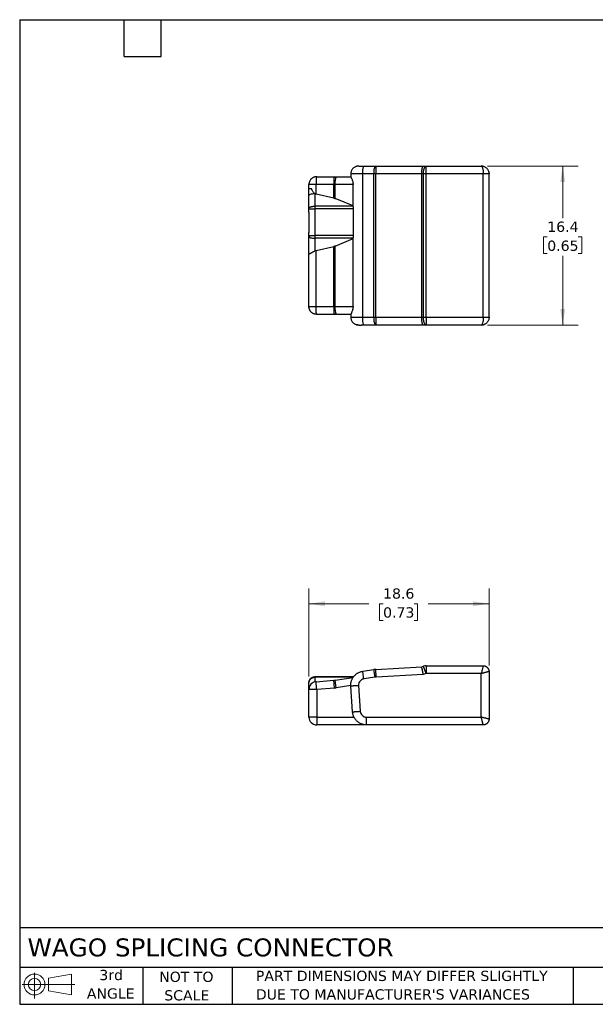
# Model space of a CAD drawing. Header units: millimetres. Extents: x 3 to 137, y 3 to 105.
# Tile 1 of 2: x 3 to 63, y 3 to 105. Entities that reach past the tile are written whole.
import ezdxf

# ---------------------------------------------------------------- set-up
doc = ezdxf.new("R2010")
doc.units = ezdxf.units.MM
doc.header["$LTSCALE"] = 0.5
doc.linetypes.add('SLD-Solid', pattern=[0])
doc.layers.add('TEXT', color=140, linetype='SLD-Solid', lineweight=25)
doc.styles.add('SLDTEXTSTYLE0', font='VERDANA.TTF')
doc.dimstyles.new('SLDDIMSTYLE0', dxfattribs={"dimtxt": 1.079004, "dimasz": 1.651, "dimexe": 0, "dimexo": 0.0625, "dimgap": 0.269751, "dimtad": 0, "dimtih": 1, "dimtoh": 1, "dimrnd": 1e-09, "dimzin": 12, "dimdsep": 46, "dimtxsty": 'SLDTEXTSTYLE0', "dimsah": 1, "dimcen": 0.09, "dimadec": 0, "dimazin": 3, "dimtfac": 1, "dimtofl": 0, "dimtmove": 0, "dimatfit": 3, "dimfxl": 0, "dimfrac": 2, "dimtolj": 1, "dimtzin": 12, "dimarcsym": 0})

# ---------------------------------------------------------------- blocks, each defined once
blk = doc.blocks.new('Block11')
at = {"color": 7, "linetype": 'SLD-Solid', "lineweight": 18}
for p, q in [((1.29, 2.66), (1.29, 0)), ((2.74, 2.08), (5.09, 2.52)), ((2.74, 0.8), (2.74, 2.08)), ((5.09, 2.52), (5.09, 0.37)), ((0, 1.44), (5.44, 1.44)), ((2.74, 0.8), (5.09, 0.37))]:
    blk.add_line(p, q, dxfattribs=at)
for radius in [1.08, 0.643]:
    blk.add_circle((1.29, 1.44), radius, dxfattribs=at)
blk = doc.blocks.new('Block12')
at = {"color": 7, "linetype": 'Continuous'}
blk.add_blockref('Block11', (0, 0), dxfattribs=at)
blk = doc.blocks.new('_D')
at = {"color": 7, "linetype": 'SLD-Solid', "lineweight": 0}
for p, q in [((33.04, 36.99), (33.04, 46.09)), ((51.64, 38.14), (51.64, 46.09)), ((33.04, 44.51), (39.24, 44.51)), ((40.7, 44.51), (40.34, 44.51)), ((40.34, 44.51), (40.34, 42.79)), ((43.91, 44.51), (44.27, 44.51)), ((44.27, 44.51), (44.27, 42.79)), ((51.64, 44.51), (45.37, 44.51)), ((40.34, 42.79), (40.7, 42.79)), ((44.27, 42.79), (43.91, 42.79))]:
    blk.add_line(p, q, dxfattribs=at)
at = {"color": 7, "linetype": 'SLD-Solid', "lineweight": 18}
for points in [[(33.04, 44.51), (34.69, 44.25), (34.69, 44.76)], [(51.64, 44.51), (49.99, 44.76), (49.99, 44.25)]]:
    blk.add_solid(points, dxfattribs=at)
at = {"color": 7, "linetype": 'SLD-Solid', "lineweight": 18, "char_height": 1.058, "attachment_point": 1, "style": 'SLDTEXTSTYLE0'}
for s, insert in [('18.6', (40.7, 46.09)), ('0.73', (40.7, 44.14))]:
    blk.add_mtext(s, dxfattribs=dict(at, insert=insert))
blk = doc.blocks.new('_D_2')
at = {"color": 7, "linetype": 'SLD-Solid', "lineweight": 0}
for p, q in [((51.48, 89.67), (60.84, 89.67)), ((59.25, 89.67), (59.25, 84.31)), ((57.65, 82.36), (57.28, 82.36)), ((57.28, 82.36), (57.28, 80.64)), ((60.85, 82.36), (61.21, 82.36)), ((61.21, 82.36), (61.21, 80.64)), ((57.28, 80.64), (57.65, 80.64)), ((59.25, 73.27), (59.25, 80.4)), ((61.21, 80.64), (60.85, 80.64)), ((51.48, 73.27), (60.84, 73.27))]:
    blk.add_line(p, q, dxfattribs=at)
at = {"color": 7, "linetype": 'SLD-Solid', "lineweight": 18}
for points in [[(59.25, 89.67), (58.99, 88.02), (59.5, 88.02)], [(59.25, 73.27), (59.5, 74.92), (58.99, 74.92)]]:
    blk.add_solid(points, dxfattribs=at)
at = {"color": 7, "linetype": 'SLD-Solid', "lineweight": 18, "char_height": 1.058, "attachment_point": 1, "style": 'SLDTEXTSTYLE0'}
for s, insert in [('16.4', (57.65, 83.94)), ('0.65', (57.65, 81.98))]:
    blk.add_mtext(s, dxfattribs=dict(at, insert=insert))

msp = doc.modelspace()

# ---------------------------------------------------------------- linework, layer by layer
for p, q in [((38.716, 89.671), (39.874, 89.671)), ((39.874, 89.671), (39.987, 89.671)), ((39.987, 89.671), (44.855, 89.671)), ((44.855, 89.671), (45.142, 89.671)), ((45.142, 89.671), (50.842, 89.671)), ((33.842, 88.571), (35.67, 88.571)), ((35.67, 88.571), (35.856, 88.571)), ((35.856, 88.571), (37.363, 88.571)), ((37.362, 88.871), (37.362, 88.566)), ((39.755, 88.871), (38.597, 88.871)), ((38.597, 74.071), (38.597, 88.871)), ((39.943, 88.871), (39.755, 88.871)), ((39.755, 74.071), (39.755, 88.871)), ((44.692, 88.871), (39.943, 88.871)), ((39.943, 74.071), (39.943, 88.871)), ((44.869, 88.871), (44.692, 88.871)), ((44.692, 74.071), (44.692, 88.871)), ((45.142, 88.871), (44.869, 88.871)), ((44.869, 74.071), (44.869, 88.871)), ((51.042, 88.871), (45.142, 88.871)), ((45.142, 74.071), (45.142, 88.871)), ((51.042, 74.071), (51.042, 88.871)), ((51.642, 74.071), (51.642, 88.871)), ((33.777, 87.771), (33.042, 87.771)), ((33.042, 87.371), (33.042, 87.771)), ((33.777, 86.772), (33.777, 87.771)), ((35.605, 87.771), (33.777, 87.771)), ((35.738, 87.771), (35.605, 87.771)), ((35.605, 86.362), (35.605, 87.771)), ((35.738, 86.319), (35.738, 87.771)), ((37.603, 87.771), (35.738, 87.771)), ((37.603, 85.553), (37.603, 87.771)), ((33.042, 85.318), (33.042, 86.629)), ((33.642, 86.834), (33.642, 85.523)), ((35.605, 86.362), (33.777, 86.772)), ((37.611, 85.523), (33.642, 85.523)), ((37.603, 85.553), (35.738, 86.319)), ((33.042, 84.921), (33.042, 85.25)), ((33.042, 84.921), (33.043, 84.921)), ((33.043, 84.921), (33.043, 82.821)), ((37.645, 85.25), (33.642, 85.25)), ((33.642, 85.25), (33.642, 82.492)), ((37.645, 82.492), (37.645, 85.25)), ((33.042, 82.492), (33.042, 82.821)), ((33.042, 82.821), (33.043, 82.821)), ((33.042, 80.533), (33.042, 82.423)), ((37.645, 82.492), (33.642, 82.492)), ((37.611, 82.218), (33.642, 82.218)), ((33.642, 82.218), (33.642, 80.907)), ((33.777, 80.97), (35.605, 81.38)), ((35.605, 75.171), (35.605, 81.38)), ((35.738, 81.422), (37.603, 82.188)), ((35.738, 75.171), (35.738, 81.422)), ((37.603, 75.171), (37.603, 82.188)), ((33.042, 75.171), (33.042, 80.533)), ((33.777, 75.171), (33.777, 80.97)), ((33.042, 75.171), (33.777, 75.171)), ((33.777, 75.171), (35.605, 75.171)), ((35.67, 74.371), (33.842, 74.371)), ((35.605, 75.171), (35.738, 75.171)), ((35.856, 74.371), (35.67, 74.371)), ((35.738, 75.171), (37.603, 75.171)), ((37.363, 74.371), (35.856, 74.371)), ((37.362, 74.375), (37.362, 74.071)), ((38.597, 74.071), (39.755, 74.071)), ((39.874, 73.271), (38.716, 73.271)), ((39.755, 74.071), (39.943, 74.071)), ((39.987, 73.271), (39.874, 73.271)), ((39.943, 74.071), (44.692, 74.071)), ((44.855, 73.271), (39.987, 73.271)), ((44.692, 74.071), (44.869, 74.071)), ((45.142, 73.271), (44.855, 73.271)), ((44.869, 74.071), (45.142, 74.071)), ((45.142, 74.071), (51.042, 74.071)), ((50.842, 73.271), (45.142, 73.271)), ((38.597, 37.538), (39.755, 37.712)), ((39.874, 36.921), (39.755, 37.712)), ((39.943, 37.731), (44.692, 37.992)), ((39.987, 36.933), (39.943, 37.731)), ((44.692, 37.992), (44.869, 38.056)), ((45.142, 38.104), (51.042, 38.104)), ((37.645, 36.964), (33.642, 36.964)), ((33.642, 36.916), (33.642, 36.439)), ((37.611, 36.916), (33.642, 36.916)), ((33.777, 36.462), (35.605, 36.611)), ((35.67, 35.814), (35.605, 36.611)), ((35.738, 36.626), (37.603, 36.905)), ((35.856, 35.835), (35.738, 36.626)), ((39.874, 36.921), (38.716, 36.747)), ((44.855, 37.2), (39.987, 36.933)), ((45.142, 37.304), (44.855, 37.2)), ((50.842, 37.304), (45.142, 37.304)), ((50.842, 32.804), (50.842, 37.304)), ((51.642, 37.504), (51.642, 32.604)), ((33.042, 35.664), (33.042, 36.352)), ((33.042, 32.804), (33.042, 35.664)), ((35.67, 35.814), (33.842, 35.664)), ((33.842, 35.664), (33.842, 32.804)), ((37.363, 36.06), (35.856, 35.835)), ((37.546, 33.356), (37.366, 36.006)), ((38.164, 36.06), (38.344, 33.41)), ((33.842, 32.804), (37.696, 32.804)), ((38.992, 32.804), (50.842, 32.804)), ((38.992, 32.004), (33.842, 32.004)), ((51.042, 32.004), (38.992, 32.004))]:
    msp.add_line(p, q)
for centre, radius, start, end in [((41.192, 89.066), 1.449, 155.35479, 187.75538), ((43.627, 89.07), 3.689, 170.63112, 183.09815), ((38.111, 87.969), 2.514, 166.15924, 184.5333), ((37.18, 87.966), 1.455, 155.45695, 187.72709), ((38.111, 74.972), 2.514, 175.4667, 193.84076), ((37.18, 74.975), 1.455, 172.27291, 204.54305), ((41.192, 73.875), 1.449, 172.24462, 204.64521), ((43.627, 73.871), 3.689, 176.90185, 189.36888), ((40.052, 35.734), 2, 93.14007, 98.53817), ((45.142, 37.304), 0.8, 90, 110), ((35.442, 38.604), 2, 274.66916, 278.5), ((40.052, 35.734), 1.2, 93.14007, 98.53817), ((33.842, 35.664), 0.8, 94.66916, 180), ((35.442, 38.604), 2.8, 274.66916, 278.5), ((33.842, 32.804), 0.8, 180, 270)]:
    msp.add_arc(centre, radius, start, end)
for points, knots in [([(38.208, 89.67), (38.191, 89.67), (38.154, 89.671), (38.087, 89.668), (38.002, 89.656), (37.894, 89.627), (37.773, 89.574), (37.654, 89.494), (37.55, 89.392), (37.467, 89.274), (37.408, 89.147), (37.37, 89.011), (37.365, 88.918), (37.362, 88.871)], [0, 0, 0, 0, 0.06083862, 0.13425701, 0.20913778, 0.29117114, 0.38576387, 0.4904216, 0.59757171, 0.69985399, 0.7991557, 0.89903499, 1, 1, 1, 1]), ([(38.208, 89.671), (38.215, 89.671), (38.236, 89.671), (38.29, 89.671), (38.368, 89.671), (38.464, 89.671), (38.581, 89.671), (38.669, 89.671), (38.716, 89.671)], [0, 0, 0, 0, 0.0918745, 0.260473, 0.43126, 0.604469, 0.7920791, 1, 1, 1, 1]), ([(44.692, 88.871), (44.692, 88.9), (44.693, 88.958), (44.696, 89.043), (44.7, 89.124), (44.706, 89.202), (44.714, 89.276), (44.723, 89.344), (44.734, 89.408), (44.746, 89.465), (44.759, 89.517), (44.773, 89.562), (44.787, 89.6), (44.803, 89.631), (44.82, 89.653), (44.837, 89.668), (44.849, 89.67), (44.855, 89.671)], [0, 0, 0, 0, 0.0692437, 0.1372464, 0.2042167, 0.270361, 0.3358833, 0.4009852, 0.4658654, 0.5307204, 0.5957437, 0.6611268, 0.7270588, 0.7937269, 0.861317, 0.9300135, 1, 1, 1, 1]), ([(51.603, 89.118), (51.587, 89.16), (51.554, 89.245), (51.478, 89.361), (51.385, 89.46), (51.281, 89.541), (51.17, 89.602), (51.058, 89.642), (50.948, 89.666), (50.877, 89.669), (50.842, 89.671)], [0, 0, 0, 0, 0.131667, 0.2647499, 0.3964634, 0.5251691, 0.6499474, 0.770396, 0.886854, 1, 1, 1, 1]), ([(50.842, 89.671), (50.874, 89.671), (50.906, 89.64), (50.963, 89.523), (50.987, 89.437), (51.017, 89.266), (51.027, 89.191), (51.039, 89.035), (51.042, 88.953), (51.042, 88.871)], [0, 0, 0, 0, 0.4776583, 0.4776583, 0.9553166, 0.9553166, 1.2630565, 1.2630565, 1.5707963, 1.5707963, 1.5707963, 1.5707963]), ([(37.364, 88.566), (37.364, 88.564), (37.365, 88.557), (37.387, 88.511), (37.422, 88.438), (37.467, 88.34), (37.516, 88.223), (37.56, 88.088), (37.596, 87.936), (37.601, 87.826), (37.603, 87.771)], [0, 0, 0, 0, 0.0944155, 0.2238257, 0.3536775, 0.4835206, 0.6125761, 0.7412273, 0.8696361, 1, 1, 1, 1]), ([(38.597, 88.871), (38.509, 88.871), (38.332, 88.871), (38.086, 88.871), (37.864, 88.871), (37.676, 88.871), (37.526, 88.871), (37.422, 88.871), (37.367, 88.871), (37.368, 88.871), (37.368, 88.871)], [0, 0, 0, 0, 0.1309595, 0.261919, 0.3928786, 0.5238381, 0.6547976, 0.7857571, 0.9167166, 1, 1, 1, 1]), ([(51.597, 89.124), (51.608, 89.093), (51.637, 89.012), (51.64, 88.925), (51.642, 88.871)], [0, 0, 0, 0, 0.3712795, 1, 1, 1, 1]), ([(33.042, 87.371), (33.042, 87.371), (33.054, 87.371), (33.122, 87.371), (33.199, 87.371), (33.291, 87.371)], [0, 0, 0, 0, 0.3322172, 0.3322172, 1, 1, 1, 1]), ([(33.042, 86.629), (33.042, 86.656), (33.058, 86.683), (33.118, 86.732), (33.163, 86.755), (33.274, 86.793), (33.34, 86.808), (33.485, 86.829), (33.564, 86.834), (33.642, 86.834)], [0.00002655, 0.00002655, 0.00002655, 0.00002655, 0.25002677, 0.25002677, 0.50002677, 0.50002677, 0.75002905, 0.75002905, 1.00000022, 1.00000022, 1.00000022, 1.00000022]), ([(33.642, 86.834), (33.625, 86.848), (33.58, 86.883), (33.512, 86.956), (33.442, 87.055), (33.379, 87.167), (33.329, 87.273), (33.302, 87.341), (33.291, 87.371)], [0, 0, 0, 0, 0.0998548, 0.2578177, 0.4546407, 0.6605646, 0.849966, 1, 1, 1, 1]), ([(35.605, 86.362), (35.629, 86.356), (35.674, 86.344), (35.717, 86.327), (35.738, 86.319)], [0, 0, 0, 0, 0.5226442, 1, 1, 1, 1]), ([(37.645, 85.25), (37.644, 85.273), (37.644, 85.32), (37.636, 85.389), (37.626, 85.458), (37.616, 85.501), (37.611, 85.523)], [0, 0, 0, 0, 0.2503043, 0.4990561, 0.7483411, 1, 1, 1, 1]), ([(37.611, 82.218), (37.616, 82.24), (37.626, 82.283), (37.636, 82.351), (37.644, 82.421), (37.644, 82.468), (37.645, 82.492)], [0, 0, 0, 0, 0.2502223, 0.4990016, 0.7482141, 1, 1, 1, 1]), ([(35.738, 81.422), (35.716, 81.413), (35.673, 81.397), (35.627, 81.385), (35.605, 81.38)], [0, 0, 0, 0, 0.50652541, 1, 1, 1, 1]), ([(33.642, 80.907), (33.617, 80.89), (33.567, 80.855), (33.491, 80.81), (33.418, 80.769), (33.347, 80.732), (33.281, 80.699), (33.221, 80.669), (33.168, 80.642), (33.123, 80.617), (33.087, 80.594), (33.062, 80.573), (33.045, 80.553), (33.043, 80.54), (33.042, 80.533)], [0, 0, 0, 0, 0.0835804, 0.1667691, 0.2498139, 0.3328868, 0.4160905, 0.4994663, 0.5830023, 0.6666423, 0.7502934, 0.8338341, 0.9171219, 1, 1, 1, 1]), ([(37.603, 75.171), (37.601, 75.114), (37.596, 75.002), (37.559, 74.847), (37.513, 74.71), (37.464, 74.595), (37.42, 74.499), (37.386, 74.428), (37.365, 74.383), (37.364, 74.378), (37.364, 74.375)], [0, 0, 0, 0, 0.133306, 0.2643401, 0.3954793, 0.5257148, 0.6532322, 0.7803338, 0.9072854, 1, 1, 1, 1]), ([(37.362, 74.071), (37.365, 74.025), (37.369, 73.932), (37.407, 73.798), (37.465, 73.67), (37.545, 73.555), (37.644, 73.457), (37.76, 73.375), (37.88, 73.319), (38.008, 73.284), (38.141, 73.27), (38.264, 73.271), (38.343, 73.271), (38.396, 73.271), (38.429, 73.271), (38.432, 73.271)], [0, 0, 0, 0, 0.08034611, 0.160859, 0.24180148, 0.32388102, 0.40545678, 0.48534383, 0.56835792, 0.65418622, 0.76134195, 0.8509891, 0.93212655, 0.99413202, 1, 1, 1, 1]), ([(38.164, 73.271), (38.111, 73.272), (38.043, 73.273), (37.979, 73.295), (37.965, 73.299)], [0, 0, 0, 0, 0.7748067, 1, 1, 1, 1]), ([(38.246, 73.271), (38.241, 73.271), (38.216, 73.271), (38.187, 73.271), (38.162, 73.271), (38.163, 73.271), (38.164, 73.271)], [0, 0, 0, 0, 0.0703999, 0.3787232, 0.6877601, 1, 1, 1, 1]), ([(38.716, 73.271), (38.67, 73.271), (38.583, 73.271), (38.487, 73.271), (38.443, 73.271), (38.432, 73.271)], [0, 0, 0, 0, 0.4491917, 0.8618969, 1, 1, 1, 1]), ([(44.855, 73.271), (44.848, 73.272), (44.836, 73.274), (44.817, 73.29), (44.8, 73.316), (44.783, 73.351), (44.767, 73.394), (44.753, 73.445), (44.74, 73.504), (44.728, 73.569), (44.717, 73.64), (44.709, 73.718), (44.701, 73.8), (44.696, 73.887), (44.693, 73.978), (44.693, 74.039), (44.692, 74.071)], [0, 0, 0, 0, 0.0749337, 0.1484017, 0.22063, 0.2918457, 0.3622775, 0.4321566, 0.5017166, 0.5711941, 0.6408291, 0.7108648, 0.781548, 0.853129, 0.9258609, 1, 1, 1, 1]), ([(51.042, 74.071), (51.042, 73.989), (51.039, 73.907), (51.027, 73.75), (51.017, 73.676), (50.987, 73.505), (50.963, 73.419), (50.906, 73.302), (50.874, 73.271), (50.842, 73.271)], [0, 0, 0, 0, 0.3077399, 0.3077399, 0.6154797, 0.6154797, 1.093138, 1.093138, 1.5707963, 1.5707963, 1.5707963, 1.5707963]), ([(50.842, 73.271), (50.879, 73.272), (50.948, 73.275), (51.045, 73.295), (51.121, 73.32), (51.183, 73.347), (51.25, 73.382), (51.329, 73.434), (51.42, 73.511), (51.473, 73.58), (51.502, 73.617)], [0, 0, 0, 0, 0.1510357, 0.2815072, 0.3829083, 0.460098, 0.5552646, 0.6753955, 0.823072, 1, 1, 1, 1]), ([(51.642, 74.071), (51.639, 74.016), (51.633, 73.909), (51.582, 73.759), (51.537, 73.66), (51.502, 73.619), (51.501, 73.618)], [0, 0, 0, 0, 0.3367153, 0.6642383, 0.9864783, 1, 1, 1, 1]), ([(44.855, 37.2), (44.848, 37.231), (44.836, 37.292), (44.817, 37.382), (44.8, 37.468), (44.783, 37.549), (44.767, 37.626), (44.753, 37.696), (44.74, 37.761), (44.728, 37.819), (44.717, 37.87), (44.709, 37.913), (44.701, 37.947), (44.696, 37.972), (44.693, 37.989), (44.693, 37.991), (44.692, 37.992)], [0, 0, 0, 0, 0.0749337, 0.1484017, 0.22063, 0.2918457, 0.3622775, 0.4321566, 0.5017166, 0.5711941, 0.6408291, 0.7108648, 0.781548, 0.853129, 0.9258609, 1, 1, 1, 1]), ([(51.042, 38.104), (51.042, 38.104), (51.039, 38.092), (51.027, 38.042), (51.017, 38.005), (50.987, 37.884), (50.963, 37.785), (50.906, 37.559), (50.874, 37.432), (50.842, 37.304)], [0, 0, 0, 0, 0.3077399, 0.3077399, 0.6154797, 0.6154797, 1.093138, 1.093138, 1.5707963, 1.5707963, 1.5707963, 1.5707963]), ([(38.716, 36.747), (38.668, 36.74), (38.623, 36.728), (38.485, 36.676), (38.415, 36.626), (38.22, 36.431), (38.151, 36.247), (38.164, 36.06)], [0, 0, 0, 0, 0.1255526, 0.1255526, 0.4030072, 0.4030072, 1, 1, 1, 1]), ([(51.642, 37.504), (51.641, 37.504), (51.64, 37.504), (51.625, 37.5), (51.603, 37.495), (51.572, 37.487), (51.534, 37.477), (51.489, 37.466), (51.437, 37.453), (51.379, 37.439), (51.316, 37.423), (51.247, 37.406), (51.174, 37.387), (51.096, 37.368), (51.014, 37.347), (50.929, 37.326), (50.871, 37.312), (50.842, 37.304)], [0, 0, 0, 0, 0.0685806, 0.1359639, 0.2023834, 0.2680666, 0.333234, 0.3980988, 0.4628668, 0.5277364, 0.5928989, 0.6585391, 0.7248356, 0.791962, 0.8600879, 0.9293793, 1, 1, 1, 1]), ([(38.344, 33.41), (38.354, 33.254), (38.422, 33.106), (38.591, 32.937), (38.659, 32.889), (38.782, 32.838), (38.822, 32.826), (38.905, 32.809), (38.948, 32.804), (38.992, 32.804)], [0, 0, 0, 0, 0.4994592, 0.4994592, 0.7611149, 0.7611149, 0.8805575, 0.8805575, 1, 1, 1, 1]), ([(51.642, 32.604), (51.641, 32.605), (51.639, 32.605), (51.624, 32.609), (51.599, 32.615), (51.565, 32.624), (51.521, 32.635), (51.469, 32.648), (51.409, 32.663), (51.342, 32.68), (51.269, 32.698), (51.19, 32.718), (51.107, 32.738), (51.021, 32.76), (50.932, 32.782), (50.872, 32.797), (50.842, 32.804)], [0, 0, 0, 0, 0.0703551, 0.1407646, 0.2112812, 0.2819503, 0.3528039, 0.4238759, 0.4951904, 0.5667406, 0.6385209, 0.7105238, 0.7827155, 0.8550617, 0.9275055, 1, 1, 1, 1]), ([(51.042, 32.004), (51.042, 32.005), (51.042, 32.007), (51.038, 32.022), (51.032, 32.044), (51.025, 32.075), (51.015, 32.113), (51.004, 32.158), (50.991, 32.21), (50.976, 32.268), (50.961, 32.331), (50.943, 32.4), (50.925, 32.473), (50.906, 32.551), (50.885, 32.633), (50.864, 32.718), (50.85, 32.775), (50.842, 32.804)], [0, 0, 0, 0, 0.0685806, 0.1359639, 0.2023834, 0.2680666, 0.333234, 0.3980988, 0.4628668, 0.5277364, 0.5928989, 0.6585391, 0.7248356, 0.791962, 0.8600879, 0.9293793, 1, 1, 1, 1])]:
    msp.add_open_spline(points, degree=3, knots=knots)
for points in [[(38.597, 88.871), (38.597, 89.08), (38.623, 89.497), (38.685, 89.671), (38.716, 89.671)], [(44.869, 88.871), (44.869, 88.901), (44.87, 88.96), (44.875, 89.049), (44.883, 89.135), (44.895, 89.218), (44.91, 89.297), (44.928, 89.37), (44.948, 89.438), (44.971, 89.497), (44.996, 89.549), (45.023, 89.593), (45.052, 89.627), (45.081, 89.652), (45.112, 89.668), (45.132, 89.67), (45.142, 89.671)], [(45.142, 88.871), (45.142, 88.901), (45.142, 88.96), (45.142, 89.049), (45.142, 89.135), (45.142, 89.218), (45.142, 89.297), (45.142, 89.37), (45.142, 89.438), (45.142, 89.497), (45.142, 89.549), (45.142, 89.593), (45.142, 89.627), (45.142, 89.652), (45.142, 89.668), (45.142, 89.67), (45.142, 89.671)], [(33.842, 88.571), (33.812, 88.57), (33.753, 88.568), (33.664, 88.552), (33.578, 88.527), (33.494, 88.493), (33.416, 88.449), (33.342, 88.397), (33.275, 88.338), (33.216, 88.27), (33.164, 88.197), (33.12, 88.118), (33.086, 88.035), (33.061, 87.949), (33.045, 87.86), (33.043, 87.801), (33.042, 87.771)], [(33.842, 88.571), (33.84, 88.57), (33.835, 88.568), (33.828, 88.552), (33.821, 88.527), (33.814, 88.493), (33.808, 88.449), (33.802, 88.397), (33.796, 88.338), (33.791, 88.27), (33.787, 88.197), (33.784, 88.118), (33.781, 88.035), (33.779, 87.949), (33.777, 87.86), (33.777, 87.801), (33.777, 87.771)], [(51.642, 88.871), (51.641, 88.871), (51.639, 88.871), (51.623, 88.871), (51.598, 88.871), (51.563, 88.871), (51.52, 88.871), (51.468, 88.871), (51.409, 88.871), (51.343, 88.871), (51.273, 88.871), (51.198, 88.871), (51.121, 88.871), (51.068, 88.871), (51.042, 88.871)], [(33.042, 86.629), (33.042, 86.829), (33.042, 87.162), (33.042, 87.371)], [(33.777, 86.772), (33.721, 86.784), (33.681, 86.807), (33.642, 86.834)], [(33.042, 85.318), (33.043, 85.327), (33.045, 85.345), (33.061, 85.371), (33.086, 85.397), (33.121, 85.421), (33.165, 85.443), (33.217, 85.464), (33.276, 85.481), (33.341, 85.496), (33.412, 85.508), (33.487, 85.517), (33.564, 85.522), (33.616, 85.523), (33.642, 85.523)], [(33.642, 85.523), (33.642, 85.501), (33.642, 85.457), (33.642, 85.389), (33.642, 85.319), (33.642, 85.273), (33.642, 85.25)], [(37.611, 85.523), (37.608, 85.533), (37.606, 85.543), (37.603, 85.553)], [(33.042, 85.25), (33.042, 85.273), (33.042, 85.296), (33.042, 85.318)], [(33.042, 85.25), (33.042, 85.25), (33.172, 85.25), (33.485, 85.25), (33.642, 85.25)], [(33.042, 82.492), (33.043, 82.492), (33.045, 82.492), (33.061, 82.492), (33.086, 82.492), (33.121, 82.492), (33.165, 82.492), (33.217, 82.492), (33.276, 82.492), (33.341, 82.492), (33.412, 82.492), (33.487, 82.492), (33.564, 82.492), (33.616, 82.492), (33.642, 82.492)], [(33.042, 82.423), (33.042, 82.445), (33.042, 82.468), (33.042, 82.492)], [(33.042, 82.423), (33.042, 82.37), (33.172, 82.263), (33.485, 82.218), (33.642, 82.218)], [(33.642, 82.492), (33.642, 82.468), (33.642, 82.422), (33.642, 82.353), (33.642, 82.284), (33.642, 82.24), (33.642, 82.218)], [(37.603, 82.188), (37.606, 82.198), (37.608, 82.208), (37.611, 82.218)], [(33.642, 80.907), (33.681, 80.934), (33.721, 80.957), (33.777, 80.97)], [(33.842, 74.371), (33.812, 74.372), (33.753, 74.374), (33.664, 74.389), (33.578, 74.414), (33.494, 74.448), (33.416, 74.492), (33.342, 74.544), (33.275, 74.604), (33.216, 74.671), (33.164, 74.744), (33.12, 74.823), (33.086, 74.906), (33.061, 74.992), (33.045, 75.081), (33.043, 75.141), (33.042, 75.171)], [(33.842, 74.371), (33.84, 74.372), (33.835, 74.374), (33.828, 74.389), (33.821, 74.414), (33.814, 74.448), (33.808, 74.492), (33.802, 74.544), (33.796, 74.604), (33.791, 74.671), (33.787, 74.744), (33.784, 74.823), (33.781, 74.906), (33.779, 74.992), (33.777, 75.081), (33.777, 75.141), (33.777, 75.171)], [(37.366, 74.071), (37.364, 74.071), (37.36, 74.071), (37.368, 74.071), (37.384, 74.071), (37.411, 74.071), (37.447, 74.071), (37.492, 74.071), (37.546, 74.071), (37.609, 74.071), (37.681, 74.071), (37.76, 74.071), (37.846, 74.071), (37.939, 74.071), (38.038, 74.071), (38.142, 74.071), (38.251, 74.071), (38.363, 74.071), (38.479, 74.071), (38.558, 74.071), (38.597, 74.071)], [(38.716, 73.271), (38.685, 73.271), (38.623, 73.444), (38.597, 73.861), (38.597, 74.071)], [(45.142, 73.271), (45.132, 73.272), (45.112, 73.274), (45.081, 73.289), (45.052, 73.314), (45.023, 73.348), (44.996, 73.392), (44.971, 73.444), (44.948, 73.504), (44.928, 73.571), (44.91, 73.644), (44.895, 73.723), (44.883, 73.806), (44.875, 73.892), (44.87, 73.981), (44.869, 74.041), (44.869, 74.071)], [(45.142, 74.071), (45.142, 74.041), (45.142, 73.981), (45.142, 73.892), (45.142, 73.806), (45.142, 73.723), (45.142, 73.644), (45.142, 73.571), (45.142, 73.504), (45.142, 73.444), (45.142, 73.392), (45.142, 73.348), (45.142, 73.314), (45.142, 73.289), (45.142, 73.274), (45.142, 73.272), (45.142, 73.271)], [(51.042, 74.071), (51.068, 74.071), (51.121, 74.071), (51.198, 74.071), (51.273, 74.071), (51.343, 74.071), (51.409, 74.071), (51.468, 74.071), (51.52, 74.071), (51.563, 74.071), (51.598, 74.071), (51.623, 74.071), (51.639, 74.071), (51.641, 74.071), (51.642, 74.071)], [(45.142, 37.304), (45.132, 37.333), (45.112, 37.389), (45.081, 37.472), (45.052, 37.553), (45.023, 37.631), (44.996, 37.705), (44.971, 37.774), (44.948, 37.837), (44.928, 37.893), (44.91, 37.942), (44.895, 37.983), (44.883, 38.016), (44.875, 38.039), (44.87, 38.054), (44.869, 38.055), (44.869, 38.056)], [(45.142, 38.104), (45.142, 38.104), (45.142, 38.102), (45.142, 38.086), (45.142, 38.061), (45.142, 38.027), (45.142, 37.983), (45.142, 37.931), (45.142, 37.871), (45.142, 37.804), (45.142, 37.731), (45.142, 37.652), (45.142, 37.569), (45.142, 37.483), (45.142, 37.394), (45.142, 37.334), (45.142, 37.304)], [(51.042, 38.104), (51.068, 38.104), (51.121, 38.102), (51.198, 38.086), (51.273, 38.06), (51.343, 38.026), (51.409, 37.982), (51.468, 37.93), (51.52, 37.871), (51.563, 37.805), (51.598, 37.735), (51.623, 37.66), (51.639, 37.583), (51.641, 37.531), (51.642, 37.504)], [(33.042, 36.364), (33.043, 36.391), (33.045, 36.443), (33.061, 36.52), (33.086, 36.595), (33.121, 36.665), (33.165, 36.731), (33.217, 36.79), (33.276, 36.842), (33.341, 36.886), (33.412, 36.92), (33.487, 36.946), (33.564, 36.962), (33.616, 36.964), (33.642, 36.964)], [(33.042, 36.352), (33.042, 36.5), (33.172, 36.794), (33.485, 36.916), (33.642, 36.916)], [(33.642, 36.964), (33.642, 36.964), (33.642, 36.963), (33.642, 36.953), (33.642, 36.938), (33.642, 36.924), (33.642, 36.916)], [(37.366, 36.006), (37.364, 36.046), (37.36, 36.126), (37.368, 36.246), (37.384, 36.365), (37.411, 36.482), (37.447, 36.597), (37.492, 36.708), (37.546, 36.815), (37.609, 36.917), (37.681, 37.014), (37.76, 37.104), (37.846, 37.188), (37.939, 37.264), (38.038, 37.332), (38.142, 37.392), (38.251, 37.443), (38.363, 37.485), (38.479, 37.518), (38.558, 37.532), (38.597, 37.538)], [(38.716, 36.747), (38.685, 36.954), (38.623, 37.367), (38.597, 37.538), (38.597, 37.538)], [(33.042, 36.352), (33.042, 36.36), (33.042, 36.364), (33.042, 36.364)], [(33.842, 35.664), (33.812, 35.664), (33.753, 35.664), (33.664, 35.664), (33.578, 35.664), (33.494, 35.664), (33.416, 35.664), (33.342, 35.664), (33.275, 35.664), (33.216, 35.664), (33.164, 35.664), (33.12, 35.664), (33.086, 35.664), (33.061, 35.664), (33.045, 35.664), (33.043, 35.664), (33.042, 35.664)], [(33.842, 35.664), (33.84, 35.694), (33.835, 35.754), (33.828, 35.842), (33.821, 35.928), (33.814, 36.011), (33.808, 36.09), (33.802, 36.163), (33.796, 36.229), (33.791, 36.289), (33.787, 36.341), (33.784, 36.384), (33.781, 36.419), (33.779, 36.443), (33.777, 36.459), (33.777, 36.461), (33.777, 36.462)], [(38.164, 36.06), (38.134, 36.058), (38.074, 36.054), (37.986, 36.048), (37.9, 36.043), (37.817, 36.037), (37.738, 36.032), (37.665, 36.027), (37.598, 36.022), (37.538, 36.018), (37.487, 36.014), (37.443, 36.011), (37.409, 36.009), (37.384, 36.007), (37.369, 36.006), (37.367, 36.006), (37.366, 36.006)], [(33.842, 32.804), (33.812, 32.804), (33.753, 32.804), (33.664, 32.804), (33.578, 32.804), (33.494, 32.804), (33.416, 32.804), (33.342, 32.804), (33.275, 32.804), (33.216, 32.804), (33.164, 32.804), (33.12, 32.804), (33.086, 32.804), (33.061, 32.804), (33.045, 32.804), (33.043, 32.804), (33.042, 32.804)], [(33.842, 32.804), (33.842, 32.775), (33.842, 32.715), (33.842, 32.626), (33.842, 32.54), (33.842, 32.457), (33.842, 32.378), (33.842, 32.305), (33.842, 32.238), (33.842, 32.178), (33.842, 32.126), (33.842, 32.082), (33.842, 32.048), (33.842, 32.023), (33.842, 32.007), (33.842, 32.005), (33.842, 32.004)], [(37.546, 33.356), (37.547, 33.356), (37.549, 33.356), (37.564, 33.357), (37.589, 33.359), (37.623, 33.361), (37.667, 33.364), (37.718, 33.368), (37.778, 33.372), (37.845, 33.377), (37.918, 33.382), (37.997, 33.387), (38.08, 33.393), (38.166, 33.398), (38.254, 33.404), (38.314, 33.408), (38.344, 33.41)], [(38.992, 32.004), (38.952, 32.005), (38.871, 32.007), (38.751, 32.023), (38.632, 32.048), (38.516, 32.083), (38.404, 32.127), (38.295, 32.181), (38.191, 32.244), (38.093, 32.315), (38.001, 32.394), (37.916, 32.48), (37.839, 32.573), (37.769, 32.673), (37.708, 32.777), (37.656, 32.887), (37.614, 33), (37.581, 33.117), (37.557, 33.236), (37.549, 33.316), (37.546, 33.356)], [(38.992, 32.004), (38.992, 32.004), (38.992, 32.178), (38.992, 32.595), (38.992, 32.804)], [(51.642, 32.604), (51.641, 32.578), (51.639, 32.526), (51.623, 32.449), (51.598, 32.374), (51.563, 32.304), (51.52, 32.238), (51.468, 32.179), (51.409, 32.127), (51.343, 32.083), (51.273, 32.049), (51.198, 32.023), (51.121, 32.007), (51.068, 32.005), (51.042, 32.004)]]:
    msp.add_open_spline(points, degree=3)
at = {"layer": 'TEXT'}
for p, q in [((3.175, 104.775), (136.525, 104.775)), ((3.175, 104.775), (3.175, 3.175)), ((13.97, 100.965), (13.97, 104.775)), ((17.78, 100.965), (17.78, 104.775)), ((13.97, 100.965), (17.78, 100.965)), ((136.525, 11.063), (3.175, 11.063)), ((136.525, 6.985), (3.175, 6.985)), ((15.875, 6.985), (15.875, 3.175)), ((25.106, 6.985), (25.106, 3.175)), ((60.323, 6.985), (60.323, 3.175)), ((3.175, 3.175), (136.525, 3.175))]:
    msp.add_line(p, q, dxfattribs=at)

# ---------------------------------------------------------------- block references
msp.add_blockref('Block12', (3.419, 3.777), dxfattribs=at)

# ---------------------------------------------------------------- texts
at = {"layer": 'TEXT', "style": 'SLDTEXTSTYLE0'}
for s, insert, char_height, attachment_point in [('WAGO SPLICING CONNECTOR', (3.983, 9.972), 1.85208, 1), ('3rd', (12.623, 6.73), 1.0583, 2), ('NOT TO', (20.384, 6.543), 1.0583, 2), ('PART DIMENSIONS MAY DIFFER SLIGHTLY ', (27.56, 6.64), 1.05833, 1), ('ANGLE', (12.575, 4.819), 1.0583, 2), ('SCALE', (20.432, 4.632), 1.0583, 2), ("DUE TO MANUFACTURER'S VARIANCES", (27.56, 4.729), 1.05833, 1)]:
    msp.add_mtext(s, dxfattribs=dict(at, insert=insert, char_height=char_height, attachment_point=attachment_point))

# ---------------------------------------------------------------- dimensions: what is measured, and where the dimension line sits
at = {"color": 7, "linetype": 'SLD-Solid', "lineweight": 18}
dim = msp.add_linear_dim(base=(59.249, 73.271), p1=(50.842, 89.671), p2=(50.842, 73.271), angle=90, dimstyle='SLDDIMSTYLE0', dxfattribs=at)
dim.commit()
dim.dimension.update_dxf_attribs({"geometry": '_D_2', "text_midpoint": (59.249, 82.356), "dimtype": 160})
dim = msp.add_linear_dim(base=(33.042, 44.506), p1=(51.642, 37.504), p2=(33.042, 36.352), dimstyle='SLDDIMSTYLE0', dxfattribs=at)
dim.commit()
dim.dimension.update_dxf_attribs({"geometry": '_D', "text_midpoint": (42.305, 44.506), "dimtype": 160})

doc.saveas('drawing.dxf')
